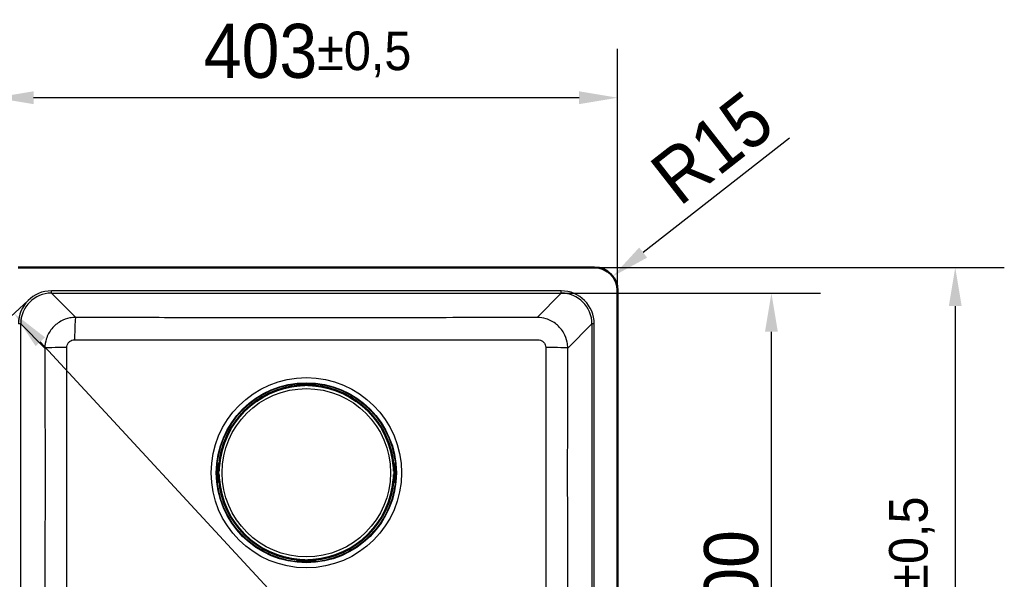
# Model space of a CAD drawing. Header units: millimetres. Extents: x 100 to 2000, y 93 to 2870.
# Tile 4 of 4: x 420 to 1057, y 1780 to 2142. Entities that reach past the tile are written whole.
import ezdxf

# ---------------------------------------------------------------- set-up
doc = ezdxf.new("R2010")
doc.units = ezdxf.units.MM
doc.header["$LTSCALE"] = 10
for name, color, linetype, lineweight in [('Dimensions(ISO)', 7, 'Continuous', 25), ('Visible Edges(ISO)', 7, 'Continuous', 50), ('Visible Tangent Edges(ISO)', 7, 'Continuous', 25)]:
    doc.layers.add(name, color=color, linetype=linetype, lineweight=lineweight)
doc.styles.add('Text_3.5mm', font='arial.ttf', dxfattribs={"width": 0.9})
doc.dimstyles.new('KS-STANDARD', dxfattribs={"dimscale": 10, "dimtxt": 3.5, "dimasz": 2.5, "dimexe": 3.175, "dimexo": 0, "dimgap": 0.8, "dimtad": 1, "dimdec": 1, "dimrnd": 1e-08, "dimtxsty": 'Text_3.5mm', "dimcen": 0.09, "dimdle": 10, "dimclrd": 7, "dimclre": 7, "dimclrt": 7, "dimadec": 0, "dimazin": 2, "dimtfac": 0.714286, "dimtdec": 4, "dimtmove": 0, "dimatfit": 3, "dimfxl": 0, "dimtolj": 1, "dimlwd": 25, "dimlwe": 25, "dimarcsym": 0})

# ---------------------------------------------------------------- blocks, each defined once
blk = doc.blocks.new('*D6')
at = {"layer": 'Defpoints', "color": 0, "linetype": 'Continuous'}
for p in [(791.65, 1981.61), (791.65, 1548.61), (1025.17, 1548.61)]:
    blk.add_point(p, dxfattribs=at)
at = {"layer": 'Dimensions(ISO)', "color": 7, "linetype": 'Continuous', "lineweight": 25}
for p, q in [((791.65, 1981.61), (1056.92, 1981.61)), ((1025.17, 1956.61), (1025.17, 1573.61)), ((791.65, 1548.61), (1056.92, 1548.61))]:
    blk.add_line(p, q, dxfattribs=at)
at = {"layer": 'Dimensions(ISO)', "color": 7, "linetype": 'Continuous'}
for points in [[(1021, 1956.61), (1029.33, 1956.61), (1025.17, 1981.61)], [(1021, 1573.61), (1029.33, 1573.61), (1025.17, 1548.61)]]:
    blk.add_solid(points, dxfattribs=at)
at = {"layer": 'Dimensions(ISO)', "color": 7, "linetype": 'Continuous', "lineweight": 25, "insert": (997.12, 1698.94), "char_height": 35, "attachment_point": 4, "rotation": 90, "style": 'Text_3.5mm'}
blk.add_mtext('\\A1;433{\\H25.000001;±0,5}', dxfattribs=at)
blk = doc.blocks.new('*D7')
at = {"layer": 'Defpoints', "color": 0, "linetype": 'Continuous'}
for p in [(403.65, 2091.53), (403.65, 1966.61), (806.65, 1966.61)]:
    blk.add_point(p, dxfattribs=at)
at = {"layer": 'Dimensions(ISO)', "color": 7, "linetype": 'Continuous', "lineweight": 25}
for p, q in [((403.65, 1966.61), (403.65, 2123.28)), ((806.65, 1966.61), (806.65, 2123.28)), ((781.65, 2091.53), (428.65, 2091.53))]:
    blk.add_line(p, q, dxfattribs=at)
at = {"layer": 'Dimensions(ISO)', "color": 7, "linetype": 'Continuous'}
for points in [[(428.65, 2095.69), (428.65, 2087.36), (403.65, 2091.53)], [(781.65, 2095.69), (781.65, 2087.36), (806.65, 2091.53)]]:
    blk.add_solid(points, dxfattribs=at)
at = {"layer": 'Dimensions(ISO)', "color": 7, "linetype": 'Continuous', "lineweight": 25, "insert": (538.78, 2119.57), "char_height": 35, "attachment_point": 4, "style": 'Text_3.5mm'}
blk.add_mtext('\\A1;403{\\H25.000001;±0,5}', dxfattribs=at)
blk = doc.blocks.new('*D8')
at = {"layer": 'Defpoints', "color": 0, "linetype": 'Continuous'}
for p in [(770.11, 1964.99), (906.17, 1964.99), (770.11, 1565.23)]:
    blk.add_point(p, dxfattribs=at)
at = {"layer": 'Dimensions(ISO)', "color": 7, "linetype": 'Continuous', "lineweight": 25}
for p, q in [((770.11, 1964.99), (937.92, 1964.99)), ((906.17, 1590.23), (906.17, 1939.99)), ((770.11, 1565.23), (937.92, 1565.23))]:
    blk.add_line(p, q, dxfattribs=at)
at = {"layer": 'Dimensions(ISO)', "color": 7, "linetype": 'Continuous'}
for points in [[(902, 1939.99), (910.33, 1939.99), (906.17, 1964.99)], [(902, 1590.23), (910.33, 1590.23), (906.17, 1565.23)]]:
    blk.add_solid(points, dxfattribs=at)
at = {"layer": 'Dimensions(ISO)', "color": 7, "linetype": 'Continuous', "lineweight": 25, "insert": (880.3, 1722.13), "char_height": 35, "attachment_point": 4, "rotation": 90, "style": 'Text_3.5mm'}
blk.add_mtext('\\A1;\\fArial Narrow|b0|i0;{\\H26.6000;~}\\fArial|b0|i0;400', dxfattribs=at)
blk = doc.blocks.new('*D10')
at = {"layer": 'Defpoints', "color": 0, "linetype": 'Continuous'}
for p in [(425.04, 1960.22), (416.01, 1951.89), (785.26, 1570)]:
    blk.add_point(p, dxfattribs=at)
at = {"layer": 'Dimensions(ISO)', "color": 7, "linetype": 'Continuous', "lineweight": 25}
for p, q in [((425.04, 1960.22), (392.69, 1930.35)), ((759.28, 1580.04), (432.97, 1933.52)), ((785.26, 1570), (752.91, 1540.13))]:
    blk.add_line(p, q, dxfattribs=at)
at = {"layer": 'Dimensions(ISO)', "color": 7, "linetype": 'Continuous'}
for points in [[(436.03, 1936.35), (429.91, 1930.69), (416.01, 1951.89)], [(762.34, 1582.86), (756.22, 1577.21), (776.24, 1561.67)]]:
    blk.add_solid(points, dxfattribs=at)
at = {"layer": 'Dimensions(ISO)', "color": 7, "linetype": 'Continuous', "lineweight": 25, "insert": (623.33, 1765.47), "char_height": 35, "attachment_point": 4, "rotation": 312.71074, "style": 'Text_3.5mm'}
blk.add_mtext('\\A1;\\fArial Narrow|b0|i0;{\\H26.6000;~}\\fArial|b0|i0;531', dxfattribs=at)
blk = doc.blocks.new('*D12')
at = {"layer": 'Defpoints', "color": 0, "linetype": 'Continuous'}
for p in [(803.47, 1975.85), (791.65, 1966.61)]:
    blk.add_point(p, dxfattribs=at)
at = {"layer": 'Dimensions(ISO)', "color": 7, "linetype": 'Continuous', "lineweight": 25}
blk.add_line((917.78, 2065.28), (823.16, 1991.26), dxfattribs=at)
at = {"layer": 'Dimensions(ISO)', "color": 7, "linetype": 'Continuous'}
blk.add_solid([(820.59, 1994.54), (825.73, 1987.98), (803.47, 1975.85)], dxfattribs=at)
at = {"layer": 'Dimensions(ISO)', "color": 7, "linetype": 'Continuous', "lineweight": 25, "insert": (836.07, 2034.2), "char_height": 35, "attachment_point": 4, "rotation": 38.03391, "style": 'Text_3.5mm'}
blk.add_mtext('\\A1;R15', dxfattribs=at)

msp = doc.modelspace()

# ---------------------------------------------------------------- linework, layer by layer
at = {"layer": 'Visible Edges(ISO)'}
for p, q in [((791.653, 1981.612), (418.653, 1981.612)), ((806.653, 1563.612), (806.653, 1966.612)), ((599.376, 1905.512), (599.376, 1905.564)), ((600.822, 1906.111), (609.484, 1906.111)), ((604.153, 1905.712), (604.153, 1905.832)), ((604.153, 1905.512), (604.153, 1905.712)), ((606.153, 1905.832), (606.153, 1905.712)), ((606.153, 1905.712), (606.153, 1905.512)), ((610.93, 1905.564), (610.93, 1905.512)), ((599.322, 1905.464), (599.322, 1905.365)), ((599.322, 1905.365), (599.322, 1905.037)), ((603.953, 1905.312), (599.576, 1905.312)), ((600.782, 1905.312), (600.782, 1905.17)), ((610.73, 1905.312), (606.353, 1905.312)), ((609.524, 1905.312), (609.524, 1905.17)), ((610.984, 1905.365), (610.984, 1905.464)), ((610.984, 1905.037), (610.984, 1905.365)), ((548.501, 1854.543), (548.401, 1854.543)), ((548.828, 1854.543), (548.501, 1854.543)), ((661.805, 1854.543), (661.478, 1854.543)), ((661.905, 1854.543), (661.805, 1854.543)), ((547.754, 1844.382), (547.754, 1853.043)), ((548.033, 1849.712), (548.154, 1849.712)), ((548.154, 1849.712), (548.353, 1849.712)), ((548.301, 1854.489), (548.353, 1854.489)), ((548.553, 1854.289), (548.553, 1849.912)), ((548.553, 1853.084), (548.695, 1853.084)), ((661.611, 1853.084), (661.753, 1853.084)), ((661.753, 1854.289), (661.753, 1849.912)), ((662.005, 1854.489), (661.953, 1854.489)), ((661.953, 1849.712), (662.153, 1849.712)), ((662.153, 1849.712), (662.273, 1849.712)), ((662.552, 1844.382), (662.552, 1853.043)), ((548.154, 1847.712), (548.033, 1847.712)), ((548.353, 1847.712), (548.154, 1847.712)), ((548.353, 1842.935), (548.301, 1842.935)), ((548.401, 1842.882), (548.501, 1842.882)), ((548.501, 1842.882), (548.828, 1842.882)), ((548.553, 1847.512), (548.553, 1843.135)), ((548.553, 1844.341), (548.695, 1844.341)), ((661.478, 1842.882), (661.805, 1842.882)), ((661.611, 1844.341), (661.753, 1844.341)), ((661.753, 1847.512), (661.753, 1843.135)), ((661.805, 1842.882), (661.905, 1842.882)), ((662.153, 1847.712), (661.953, 1847.712)), ((661.953, 1842.935), (662.005, 1842.935)), ((662.273, 1847.712), (662.153, 1847.712)), ((599.322, 1792.387), (599.322, 1792.06)), ((599.322, 1792.06), (599.322, 1791.961)), ((599.376, 1791.913), (599.376, 1791.86)), ((603.953, 1792.113), (599.576, 1792.113)), ((600.782, 1792.254), (600.782, 1792.113)), ((600.822, 1791.313), (609.484, 1791.313)), ((604.153, 1791.713), (604.153, 1791.913)), ((604.153, 1791.592), (604.153, 1791.713)), ((606.153, 1791.913), (606.153, 1791.713)), ((606.153, 1791.713), (606.153, 1791.592)), ((610.73, 1792.113), (606.353, 1792.113)), ((609.524, 1792.254), (609.524, 1792.113)), ((610.93, 1791.86), (610.93, 1791.913)), ((610.984, 1792.06), (610.984, 1792.387)), ((610.984, 1791.961), (610.984, 1792.06))]:
    msp.add_line(p, q, dxfattribs=at)
for centre, radius, start, end in [((791.653, 1966.612), 15, 0, 90), ((605.153, 1848.712), 56.626, 94.54627, 175.45373), ((599.576, 1905.512), 0.2, 180, 270), ((603.953, 1905.512), 0.2, 270, 0), ((606.353, 1905.512), 0.2, 180, 270), ((605.153, 1848.712), 56.626, 4.54627, 85.45373), ((610.73, 1905.512), 0.2, 270, 0), ((548.353, 1854.289), 0.2, 0, 90), ((548.353, 1849.912), 0.2, 270, 0), ((661.953, 1854.289), 0.2, 90, 180), ((661.953, 1849.912), 0.2, 180, 270), ((548.353, 1847.512), 0.2, 0, 90), ((548.353, 1843.135), 0.2, 270, 0), ((605.153, 1848.712), 56.626, 184.54627, 265.45373), ((605.153, 1848.712), 56.626, 274.54627, 355.45373), ((661.953, 1847.512), 0.2, 90, 180), ((661.953, 1843.135), 0.2, 180, 270), ((599.576, 1791.913), 0.2, 90, 180), ((603.953, 1791.913), 0.2, 0, 90), ((606.353, 1791.913), 0.2, 90, 180), ((610.73, 1791.913), 0.2, 0, 90)]:
    msp.add_arc(centre, radius, start, end, dxfattribs=at)
for centre, major_axis, ratio, start_param, end_param in [((599.922, 1905.365), (-0.6, 0), 0.9986295, 5.7595865, 6.2831853), ((599.576, 1905.564), (-0.2, 0), 0.9986295, 5.7595865, 6.2831853), ((610.73, 1905.564), (0.173, 0.1), 0.9993145, 5.7595865, 6.2831853), ((610.384, 1905.365), (0.6, 0), 0.9986295, 0, 0.5235988), ((548.501, 1853.943), (0, 0.6), 0.9986295, 0, 0.5235988), ((661.805, 1853.943), (0, 0.6), 0.9986295, 5.7595865, 6.2831853), ((548.301, 1854.289), (-0.1, 0.173), 0.9993145, 5.7595865, 6.2831853), ((662.005, 1854.289), (0, 0.2), 0.9986295, 5.7595865, 6.2831853), ((548.301, 1843.135), (0, -0.2), 0.9986295, 5.7595865, 6.2831853), ((548.501, 1843.482), (0, -0.6), 0.9986295, 5.7595865, 6.2831853), ((661.805, 1843.482), (0, -0.6), 0.9986295, 0, 0.5235988), ((662.005, 1843.135), (0.1, -0.173), 0.9993145, 5.7595865, 6.2831853), ((599.922, 1792.06), (-0.6, 0), 0.9986295, 0, 0.5235988), ((599.576, 1791.86), (-0.173, -0.1), 0.9993145, 5.7595865, 6.2831853), ((610.384, 1792.06), (0.6, 0), 0.9986295, 5.7595865, 6.2831853), ((610.73, 1791.86), (0.2, 0), 0.9986295, 5.7595865, 6.2831853)]:
    msp.add_ellipse(centre, major_axis=major_axis, ratio=ratio, start_param=start_param, end_param=end_param, dxfattribs=at)
for points, knots in [([(599.322, 1905.464), (599.322, 1905.529), (599.333, 1905.596), (599.375, 1905.718), (599.406, 1905.776), (599.482, 1905.878), (599.53, 1905.923), (599.605, 1905.976), (599.631, 1905.991), (599.678, 1906.015), (599.701, 1906.025), (599.756, 1906.046), (599.788, 1906.054), (599.841, 1906.066), (599.864, 1906.07), (599.936, 1906.081), (599.986, 1906.085), (600.103, 1906.094), (600.17, 1906.098), (600.341, 1906.105), (600.454, 1906.108), (600.652, 1906.111), (600.738, 1906.111), (600.822, 1906.111)], [0, 0, 0, 0, 0.0196573, 0.0196573, 0.03895142, 0.03895142, 0.05823465, 0.05823465, 0.06738272, 0.06738272, 0.07529659, 0.07529659, 0.08790625, 0.08790625, 0.09967294, 0.09967294, 0.12689063, 0.12689063, 0.15433077, 0.15433077, 0.19062796, 0.19062796, 0.21603617, 0.21603617, 0.21603617, 0.21603617]), ([(609.484, 1906.111), (609.588, 1906.111), (609.693, 1906.11), (609.889, 1906.107), (609.983, 1906.104), (610.151, 1906.097), (610.227, 1906.093), (610.329, 1906.084), (610.363, 1906.081), (610.422, 1906.073), (610.447, 1906.069), (610.495, 1906.06), (610.516, 1906.055), (610.574, 1906.038), (610.614, 1906.023), (610.686, 1905.986), (610.718, 1905.966), (610.787, 1905.912), (610.824, 1905.876), (610.893, 1905.788), (610.925, 1905.732), (610.968, 1905.613), (610.981, 1905.549), (610.984, 1905.478), (610.984, 1905.471), (610.984, 1905.464)], [0, 0, 0, 0, 0.03125424, 0.03125424, 0.06205631, 0.06205631, 0.09385377, 0.09385377, 0.11215263, 0.11215263, 0.12586969, 0.12586969, 0.1351267, 0.1351267, 0.14902565, 0.14902565, 0.16060251, 0.16060251, 0.17588251, 0.17588251, 0.19469409, 0.19469409, 0.2139782, 0.2139782, 0.21605307, 0.21605307, 0.21605307, 0.21605307]), ([(600.665, 1905.16), (600.706, 1905.163), (600.747, 1905.167), (600.825, 1905.174), (600.862, 1905.178), (600.928, 1905.186), (600.956, 1905.189), (601, 1905.196), (601.017, 1905.199), (601.028, 1905.201), (601.03, 1905.202), (601.031, 1905.202), (601.031, 1905.202), (601.031, 1905.202)], [0, 0, 0, 0, 0.012563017, 0.012563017, 0.025126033, 0.025126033, 0.037514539, 0.037514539, 0.049084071, 0.049084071, 0.052984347, 0.052984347, 0.053534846, 0.053534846, 0.053534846, 0.053534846]), ([(609.275, 1905.202), (609.275, 1905.202), (609.276, 1905.201), (609.282, 1905.2), (609.289, 1905.199), (609.312, 1905.195), (609.331, 1905.192), (609.379, 1905.185), (609.41, 1905.182), (609.478, 1905.175), (609.517, 1905.171), (609.585, 1905.165), (609.613, 1905.162), (609.641, 1905.16)], [0.019765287, 0.019765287, 0.019765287, 0.019765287, 0.022905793, 0.022905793, 0.029801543, 0.029801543, 0.040160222, 0.040160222, 0.052161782, 0.052161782, 0.064649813, 0.064649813, 0.073300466, 0.073300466, 0.073300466, 0.073300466]), ([(547.754, 1853.043), (547.754, 1853.147), (547.755, 1853.253), (547.759, 1853.449), (547.761, 1853.542), (547.768, 1853.71), (547.773, 1853.786), (547.781, 1853.888), (547.784, 1853.923), (547.792, 1853.982), (547.796, 1854.007), (547.806, 1854.054), (547.811, 1854.076), (547.828, 1854.133), (547.843, 1854.174), (547.879, 1854.245), (547.9, 1854.277), (547.953, 1854.346), (547.989, 1854.383), (548.078, 1854.452), (548.133, 1854.484), (548.252, 1854.528), (548.317, 1854.54), (548.387, 1854.543), (548.394, 1854.543), (548.401, 1854.543)], [0, 0, 0, 0, 0.03125424, 0.03125424, 0.06205631, 0.06205631, 0.09385377, 0.09385377, 0.11215263, 0.11215263, 0.12586969, 0.12586969, 0.1351267, 0.1351267, 0.14902565, 0.14902565, 0.16060251, 0.16060251, 0.17588251, 0.17588251, 0.19469409, 0.19469409, 0.2139782, 0.2139782, 0.21605307, 0.21605307, 0.21605307, 0.21605307]), ([(661.905, 1854.543), (661.97, 1854.543), (662.036, 1854.532), (662.159, 1854.491), (662.217, 1854.46), (662.319, 1854.383), (662.364, 1854.336), (662.417, 1854.26), (662.432, 1854.235), (662.456, 1854.187), (662.466, 1854.165), (662.487, 1854.109), (662.495, 1854.077), (662.507, 1854.024), (662.511, 1854.002), (662.522, 1853.929), (662.526, 1853.879), (662.535, 1853.763), (662.538, 1853.696), (662.545, 1853.524), (662.548, 1853.412), (662.551, 1853.213), (662.552, 1853.128), (662.552, 1853.043)], [0, 0, 0, 0, 0.0196573, 0.0196573, 0.03895142, 0.03895142, 0.05823465, 0.05823465, 0.06738272, 0.06738272, 0.07529659, 0.07529659, 0.08790625, 0.08790625, 0.09967294, 0.09967294, 0.12689063, 0.12689063, 0.15433077, 0.15433077, 0.19062796, 0.19062796, 0.21603617, 0.21603617, 0.21603617, 0.21603617]), ([(548.664, 1852.835), (548.664, 1852.835), (548.664, 1852.836), (548.665, 1852.841), (548.667, 1852.848), (548.671, 1852.872), (548.674, 1852.89), (548.68, 1852.938), (548.683, 1852.969), (548.691, 1853.038), (548.695, 1853.076), (548.701, 1853.144), (548.703, 1853.172), (548.705, 1853.201)], [0.019765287, 0.019765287, 0.019765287, 0.019765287, 0.022905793, 0.022905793, 0.029801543, 0.029801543, 0.040160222, 0.040160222, 0.052161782, 0.052161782, 0.064649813, 0.064649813, 0.073300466, 0.073300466, 0.073300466, 0.073300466]), ([(661.601, 1853.201), (661.604, 1853.159), (661.608, 1853.118), (661.615, 1853.04), (661.619, 1853.003), (661.626, 1852.938), (661.63, 1852.909), (661.636, 1852.865), (661.639, 1852.849), (661.642, 1852.837), (661.642, 1852.835), (661.643, 1852.835), (661.643, 1852.835), (661.643, 1852.835)], [0, 0, 0, 0, 0.012563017, 0.012563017, 0.025126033, 0.025126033, 0.037514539, 0.037514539, 0.049084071, 0.049084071, 0.052984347, 0.052984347, 0.053534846, 0.053534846, 0.053534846, 0.053534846]), ([(548.401, 1842.882), (548.336, 1842.882), (548.27, 1842.893), (548.147, 1842.934), (548.089, 1842.965), (547.987, 1843.042), (547.942, 1843.089), (547.889, 1843.164), (547.874, 1843.19), (547.85, 1843.238), (547.84, 1843.26), (547.82, 1843.316), (547.811, 1843.348), (547.799, 1843.401), (547.795, 1843.423), (547.785, 1843.496), (547.78, 1843.545), (547.771, 1843.662), (547.768, 1843.729), (547.761, 1843.901), (547.758, 1844.013), (547.755, 1844.212), (547.754, 1844.297), (547.754, 1844.382)], [0, 0, 0, 0, 0.0196573, 0.0196573, 0.03895142, 0.03895142, 0.05823465, 0.05823465, 0.06738272, 0.06738272, 0.07529659, 0.07529659, 0.08790625, 0.08790625, 0.09967294, 0.09967294, 0.12689063, 0.12689063, 0.15433077, 0.15433077, 0.19062796, 0.19062796, 0.21603617, 0.21603617, 0.21603617, 0.21603617]), ([(548.705, 1844.224), (548.702, 1844.265), (548.698, 1844.306), (548.691, 1844.385), (548.687, 1844.422), (548.68, 1844.487), (548.676, 1844.516), (548.67, 1844.56), (548.667, 1844.576), (548.664, 1844.588), (548.664, 1844.589), (548.664, 1844.59), (548.664, 1844.59), (548.664, 1844.59)], [0, 0, 0, 0, 0.012563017, 0.012563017, 0.025126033, 0.025126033, 0.037514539, 0.037514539, 0.049084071, 0.049084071, 0.052984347, 0.052984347, 0.053534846, 0.053534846, 0.053534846, 0.053534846]), ([(661.643, 1844.59), (661.643, 1844.59), (661.642, 1844.589), (661.641, 1844.583), (661.639, 1844.576), (661.635, 1844.553), (661.633, 1844.534), (661.626, 1844.486), (661.623, 1844.456), (661.615, 1844.387), (661.612, 1844.348), (661.605, 1844.281), (661.603, 1844.252), (661.601, 1844.224)], [0.019765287, 0.019765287, 0.019765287, 0.019765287, 0.022905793, 0.022905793, 0.029801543, 0.029801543, 0.040160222, 0.040160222, 0.052161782, 0.052161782, 0.064649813, 0.064649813, 0.073300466, 0.073300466, 0.073300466, 0.073300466]), ([(662.552, 1844.382), (662.552, 1844.277), (662.551, 1844.172), (662.547, 1843.976), (662.545, 1843.883), (662.538, 1843.715), (662.533, 1843.639), (662.525, 1843.536), (662.522, 1843.502), (662.514, 1843.443), (662.51, 1843.418), (662.5, 1843.37), (662.495, 1843.349), (662.478, 1843.291), (662.463, 1843.251), (662.427, 1843.18), (662.407, 1843.148), (662.353, 1843.078), (662.317, 1843.042), (662.228, 1842.972), (662.173, 1842.941), (662.054, 1842.897), (661.99, 1842.884), (661.919, 1842.882), (661.912, 1842.882), (661.905, 1842.882)], [0, 0, 0, 0, 0.03125424, 0.03125424, 0.06205631, 0.06205631, 0.09385377, 0.09385377, 0.11215263, 0.11215263, 0.12586969, 0.12586969, 0.1351267, 0.1351267, 0.14902565, 0.14902565, 0.16060251, 0.16060251, 0.17588251, 0.17588251, 0.19469409, 0.19469409, 0.2139782, 0.2139782, 0.21605307, 0.21605307, 0.21605307, 0.21605307]), ([(600.822, 1791.313), (600.718, 1791.313), (600.613, 1791.314), (600.417, 1791.318), (600.324, 1791.321), (600.155, 1791.328), (600.08, 1791.332), (599.977, 1791.34), (599.943, 1791.344), (599.884, 1791.351), (599.859, 1791.355), (599.811, 1791.365), (599.79, 1791.37), (599.732, 1791.387), (599.692, 1791.402), (599.621, 1791.439), (599.588, 1791.459), (599.519, 1791.512), (599.483, 1791.548), (599.413, 1791.637), (599.382, 1791.693), (599.338, 1791.811), (599.325, 1791.876), (599.323, 1791.947), (599.322, 1791.954), (599.322, 1791.961)], [0, 0, 0, 0, 0.03125424, 0.03125424, 0.06205631, 0.06205631, 0.09385377, 0.09385377, 0.11215263, 0.11215263, 0.12586969, 0.12586969, 0.1351267, 0.1351267, 0.14902565, 0.14902565, 0.16060251, 0.16060251, 0.17588251, 0.17588251, 0.19469409, 0.19469409, 0.2139782, 0.2139782, 0.21605307, 0.21605307, 0.21605307, 0.21605307]), ([(601.031, 1792.223), (601.031, 1792.223), (601.03, 1792.223), (601.024, 1792.224), (601.017, 1792.226), (600.994, 1792.23), (600.975, 1792.233), (600.927, 1792.239), (600.897, 1792.243), (600.828, 1792.25), (600.789, 1792.254), (600.721, 1792.26), (600.693, 1792.262), (600.665, 1792.265)], [0.019765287, 0.019765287, 0.019765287, 0.019765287, 0.022905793, 0.022905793, 0.029801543, 0.029801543, 0.040160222, 0.040160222, 0.052161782, 0.052161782, 0.064649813, 0.064649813, 0.073300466, 0.073300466, 0.073300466, 0.073300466]), ([(609.641, 1792.265), (609.6, 1792.261), (609.559, 1792.258), (609.481, 1792.25), (609.444, 1792.246), (609.378, 1792.239), (609.35, 1792.235), (609.306, 1792.229), (609.289, 1792.226), (609.278, 1792.224), (609.276, 1792.223), (609.275, 1792.223), (609.275, 1792.223), (609.275, 1792.223)], [0, 0, 0, 0, 0.012563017, 0.012563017, 0.025126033, 0.025126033, 0.037514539, 0.037514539, 0.049084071, 0.049084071, 0.052984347, 0.052984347, 0.053534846, 0.053534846, 0.053534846, 0.053534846]), ([(610.984, 1791.961), (610.984, 1791.895), (610.973, 1791.829), (610.931, 1791.707), (610.901, 1791.648), (610.824, 1791.547), (610.777, 1791.501), (610.701, 1791.448), (610.675, 1791.433), (610.628, 1791.409), (610.605, 1791.399), (610.55, 1791.379), (610.518, 1791.37), (610.465, 1791.358), (610.442, 1791.355), (610.37, 1791.344), (610.32, 1791.339), (610.203, 1791.331), (610.136, 1791.327), (609.965, 1791.32), (609.852, 1791.317), (609.654, 1791.314), (609.568, 1791.313), (609.484, 1791.313)], [0, 0, 0, 0, 0.0196573, 0.0196573, 0.03895142, 0.03895142, 0.05823465, 0.05823465, 0.06738272, 0.06738272, 0.07529659, 0.07529659, 0.08790625, 0.08790625, 0.09967294, 0.09967294, 0.12689063, 0.12689063, 0.15433077, 0.15433077, 0.19062796, 0.19062796, 0.21603617, 0.21603617, 0.21603617, 0.21603617])]:
    msp.add_open_spline(points, degree=3, knots=knots, dxfattribs=at)
at = {"layer": 'Visible Tangent Edges(ISO)'}
for p, q in [((440.197, 1964.993), (440.197, 1966.487)), ((770.109, 1966.487), (440.197, 1966.487)), ((455.854, 1949.335), (440.197, 1964.993)), ((440.197, 1964.993), (770.109, 1964.993)), ((770.109, 1964.993), (754.452, 1949.335)), ((770.109, 1964.993), (770.109, 1966.487)), ((420.273, 1945.069), (418.779, 1945.069)), ((420.273, 1945.069), (435.921, 1929.421)), ((420.273, 1585.156), (420.273, 1945.069)), ((774.385, 1929.421), (790.033, 1945.069)), ((791.528, 1945.069), (790.033, 1945.069)), ((790.033, 1945.069), (790.033, 1585.156)), ((791.528, 1585.156), (791.528, 1945.069)), ((599.403, 1905.612), (599.403, 1905.664)), ((599.922, 1905.911), (599.922, 1906.063)), ((599.922, 1905.701), (599.922, 1905.911)), ((603.953, 1905.911), (599.922, 1905.911)), ((599.922, 1905.701), (603.953, 1905.701)), ((600.822, 1906.111), (600.822, 1906.11)), ((600.822, 1906.11), (609.484, 1906.11)), ((603.953, 1906.032), (603.953, 1905.911)), ((603.953, 1905.701), (603.953, 1905.911)), ((603.953, 1905.701), (603.953, 1905.502)), ((606.353, 1905.911), (606.353, 1906.032)), ((606.353, 1905.911), (606.353, 1905.701)), ((610.384, 1905.911), (606.353, 1905.911)), ((606.353, 1905.502), (606.353, 1905.701)), ((606.353, 1905.701), (610.384, 1905.701)), ((609.484, 1906.111), (609.484, 1906.11)), ((610.384, 1906.063), (610.384, 1905.911)), ((610.384, 1905.701), (610.384, 1905.911)), ((610.903, 1905.664), (610.903, 1905.612)), ((599.576, 1905.502), (599.576, 1905.312)), ((603.953, 1905.502), (599.576, 1905.502)), ((600.382, 1905.312), (600.382, 1905.137)), ((600.665, 1905.16), (600.665, 1905.16)), ((603.953, 1905.312), (603.953, 1905.502)), ((606.353, 1905.502), (606.353, 1905.312)), ((610.73, 1905.502), (606.353, 1905.502)), ((609.641, 1905.16), (609.641, 1905.16)), ((609.924, 1905.312), (609.924, 1905.137)), ((610.73, 1905.312), (610.73, 1905.502)), ((547.754, 1853.043), (547.755, 1853.043)), ((547.755, 1844.382), (547.755, 1853.043)), ((547.802, 1853.943), (547.954, 1853.943)), ((547.954, 1849.912), (547.834, 1849.912)), ((548.164, 1853.943), (547.954, 1853.943)), ((547.954, 1853.943), (547.954, 1849.912)), ((547.954, 1849.912), (548.164, 1849.912)), ((548.164, 1849.912), (548.164, 1853.943)), ((548.364, 1849.912), (548.164, 1849.912)), ((548.201, 1854.463), (548.253, 1854.463)), ((548.553, 1854.289), (548.364, 1854.289)), ((548.364, 1854.289), (548.364, 1849.912)), ((548.364, 1849.912), (548.553, 1849.912)), ((548.553, 1853.484), (548.729, 1853.484)), ((548.705, 1853.201), (548.705, 1853.201)), ((661.578, 1853.484), (661.753, 1853.484)), ((661.601, 1853.201), (661.601, 1853.201)), ((661.942, 1854.289), (661.753, 1854.289)), ((661.753, 1849.912), (661.942, 1849.912)), ((661.942, 1849.912), (661.942, 1854.289)), ((662.142, 1849.912), (661.942, 1849.912)), ((662.053, 1854.463), (662.105, 1854.463)), ((662.352, 1853.943), (662.142, 1853.943)), ((662.142, 1853.943), (662.142, 1849.912)), ((662.142, 1849.912), (662.352, 1849.912)), ((662.352, 1849.912), (662.352, 1853.943)), ((662.352, 1853.943), (662.504, 1853.943)), ((662.473, 1849.912), (662.352, 1849.912)), ((662.551, 1853.043), (662.551, 1844.382)), ((662.551, 1853.043), (662.552, 1853.043)), ((547.754, 1844.382), (547.755, 1844.382)), ((547.954, 1843.482), (547.802, 1843.482)), ((547.834, 1847.512), (547.954, 1847.512)), ((548.164, 1847.512), (547.954, 1847.512)), ((547.954, 1847.512), (547.954, 1843.482)), ((548.164, 1843.482), (547.954, 1843.482)), ((548.164, 1847.512), (548.364, 1847.512)), ((548.164, 1843.482), (548.164, 1847.512)), ((548.253, 1842.962), (548.201, 1842.962)), ((548.553, 1847.512), (548.364, 1847.512)), ((548.364, 1847.512), (548.364, 1843.135)), ((548.364, 1843.135), (548.553, 1843.135)), ((548.553, 1843.941), (548.729, 1843.941)), ((548.705, 1844.224), (548.705, 1844.224)), ((661.578, 1843.941), (661.753, 1843.941)), ((661.601, 1844.224), (661.601, 1844.224)), ((661.942, 1847.512), (661.753, 1847.512)), ((661.753, 1843.135), (661.942, 1843.135)), ((661.942, 1847.512), (662.142, 1847.512)), ((661.942, 1843.135), (661.942, 1847.512)), ((662.105, 1842.962), (662.053, 1842.962)), ((662.352, 1847.512), (662.142, 1847.512)), ((662.142, 1847.512), (662.142, 1843.482)), ((662.352, 1843.482), (662.142, 1843.482)), ((662.352, 1843.482), (662.352, 1847.512)), ((662.352, 1847.512), (662.473, 1847.512)), ((662.504, 1843.482), (662.352, 1843.482)), ((662.551, 1844.382), (662.552, 1844.382)), ((599.403, 1791.76), (599.403, 1791.813)), ((599.576, 1792.113), (599.576, 1791.923)), ((599.576, 1791.923), (603.953, 1791.923)), ((599.922, 1791.513), (599.922, 1791.723)), ((603.953, 1791.723), (599.922, 1791.723)), ((599.922, 1791.513), (603.953, 1791.513)), ((599.922, 1791.361), (599.922, 1791.513)), ((600.382, 1792.288), (600.382, 1792.113)), ((600.665, 1792.265), (600.665, 1792.265)), ((609.484, 1791.314), (600.822, 1791.314)), ((600.822, 1791.314), (600.822, 1791.313)), ((603.953, 1791.923), (603.953, 1792.113)), ((603.953, 1791.923), (603.953, 1791.723)), ((603.953, 1791.513), (603.953, 1791.723)), ((603.953, 1791.513), (603.953, 1791.393)), ((606.353, 1792.113), (606.353, 1791.923)), ((606.353, 1791.723), (606.353, 1791.923)), ((606.353, 1791.923), (610.73, 1791.923)), ((606.353, 1791.723), (606.353, 1791.513)), ((610.384, 1791.723), (606.353, 1791.723)), ((606.353, 1791.393), (606.353, 1791.513)), ((606.353, 1791.513), (610.384, 1791.513)), ((609.484, 1791.314), (609.484, 1791.313)), ((609.641, 1792.265), (609.641, 1792.265)), ((609.924, 1792.288), (609.924, 1792.113)), ((610.384, 1791.513), (610.384, 1791.723)), ((610.384, 1791.513), (610.384, 1791.361)), ((610.73, 1791.923), (610.73, 1792.113)), ((610.903, 1791.813), (610.903, 1791.76))]:
    msp.add_line(p, q, dxfattribs=at)
for radius in [61.592, 58.284, 58.137, 57.911, 56.606, 54.484]:
    msp.add_circle((605.153, 1848.712), radius, dxfattribs=at)
for start, end in [(94.54627, 175.45373), (4.54627, 85.45373), (184.54627, 265.45373), (274.54627, 355.45373)]:
    msp.add_arc((605.153, 1848.712), 56.626, start, end, dxfattribs=at)
for centre, major_axis, ratio, start_param, end_param in [((440.361, 1944.905), (-15.319, 15.319), 0.9924325, 5.5015852, 7.0647854), ((440.361, 1944.905), (-14.266, 14.266), 0.9913115, 5.5015852, 7.0647854), ((769.945, 1944.905), (15.319, 15.319), 0.9924325, 5.5015852, 7.0647854), ((769.945, 1944.905), (14.266, 14.266), 0.9913115, 5.5015852, 7.0647854), ((455.854, 1934.392), (0.06, 15), 0.045511, 0.0873572, 1.5449248), ((450.864, 1929.421), (-15, -0.032), 0.0243834, 4.7587281, 6.1958928), ((759.442, 1929.421), (15, -0.032), 0.0243834, 0.0872925, 1.5244572), ((599.922, 1905.464), (-0.6, 0), 0.9986295, 4.712389, 6.2831853), ((599.576, 1905.512), (-0.2, 0), 0.9986295, 5.7595865, 6.2831853), ((599.922, 1905.312), (-0.6, 0), 0.9986295, 4.712389, 5.7595865), ((599.576, 1905.512), (-0.173, 0.1), 0.0453243, 0.0261979, 1.5969942), ((599.922, 1905.302), (0.4, 0), 0.9986295, 1.5707963, 2.6179939), ((600.822, 1906.063), (-0.9, 0), 0.052336, 4.712389, 6.2831853), ((605.153, 1906.032), (1.2, 0), 0.052336, 0, 3.1415927), ((603.953, 1905.832), (0.2, 0), 0.9986295, 0, 1.5707963), ((603.953, 1905.712), (0.2, 0), 0.9986295, 0, 1.5707963), ((603.953, 1905.712), (0.2, 0), 0.052336, 4.712389, 6.2831853), ((605.153, 1905.832), (-1, 0), 0.052336, 3.1415927, 6.2831853), ((605.153, 1905.632), (1, 0), 0.052336, 0, 3.1415927), ((606.353, 1905.832), (-0.2, 0), 0.9986295, 4.712389, 6.2831853), ((606.353, 1905.712), (-0.2, 0), 0.9986295, 4.712389, 6.2831853), ((606.353, 1905.712), (-0.2, 0), 0.052336, 0, 1.5707963), ((609.484, 1906.063), (0.9, 0), 0.052336, 0, 1.5707963), ((610.384, 1905.464), (0.6, 0), 0.9986295, 0, 1.5707963), ((610.384, 1905.312), (-0.6, 0), 0.9986295, 3.6651914, 4.712389), ((610.384, 1905.302), (0.4, 0), 0.9986295, 0.5235988, 1.5707963), ((610.73, 1905.512), (0.173, 0.1), 0.0453243, 4.6861911, 6.2569874), ((610.73, 1905.512), (0.173, 0.1), 0.9993145, 5.7595865, 6.2831853), ((601.056, 1905.116), (0.012, 0.0993), 0.9645145, 0.1995413, 0.7680405), ((603.953, 1905.512), (0.2, 0), 0.052336, 4.712389, 6.2831853), ((606.353, 1905.512), (-0.2, 0), 0.052336, 0, 1.5707963), ((609.25, 1905.116), (-0.012, 0.0993), 0.9645145, 5.5149018, 6.083644), ((548.401, 1853.943), (0, 0.6), 0.9986295, 0, 1.5707963), ((661.905, 1853.943), (0, 0.6), 0.9986295, 4.712389, 6.2831853), ((547.802, 1853.043), (0, 0.9), 0.052336, 0, 1.5707963), ((547.834, 1848.712), (0, 1.2), 0.052336, 0, 3.1415927), ((548.033, 1849.912), (0, -0.2), 0.9986295, 4.712389, 6.2831853), ((548.553, 1853.943), (0, -0.6), 0.9986295, 3.6651914, 4.712389), ((548.154, 1849.912), (0, -0.2), 0.9986295, 4.712389, 6.2831853), ((548.033, 1848.712), (0, -1), 0.052336, 3.1415927, 6.2831853), ((548.154, 1849.912), (0, -0.2), 0.052336, 0, 1.5707963), ((548.564, 1853.943), (0, 0.4), 0.9986295, 0.5235988, 1.5707963), ((548.233, 1848.712), (0, 1), 0.052336, 0, 3.1415927), ((548.353, 1854.289), (-0.1, 0.173), 0.9993145, 5.7595865, 6.2831853), ((548.353, 1854.289), (-0.1, 0.173), 0.0453243, 4.6861911, 6.2569874), ((548.353, 1849.912), (0, -0.2), 0.052336, 0, 1.5707963), ((548.749, 1852.81), (-0.0993, -0.012), 0.9645145, 5.5149018, 6.083644), ((661.557, 1852.81), (0.0993, -0.012), 0.9645145, 0.1995413, 0.7680405), ((661.953, 1854.289), (0.1, 0.173), 0.0453243, 0.0261979, 1.5969942), ((661.743, 1853.943), (0, -0.4), 0.9986295, 1.5707963, 2.6179939), ((661.953, 1849.912), (0, -0.2), 0.052336, 4.712389, 6.2831853), ((661.953, 1854.289), (0, 0.2), 0.9986295, 5.7595865, 6.2831853), ((661.753, 1853.943), (0, 0.6), 0.9986295, 4.712389, 5.7595865), ((662.073, 1848.712), (0, -1), 0.052336, 0, 3.1415927), ((662.153, 1849.912), (0, -0.2), 0.052336, 4.712389, 6.2831853), ((662.153, 1849.912), (0, -0.2), 0.9986295, 0, 1.5707963), ((662.273, 1849.912), (0, -0.2), 0.9986295, 0, 1.5707963), ((662.273, 1848.712), (0, 1), 0.052336, 3.1415927, 6.2831853), ((662.473, 1848.712), (0, -1.2), 0.052336, 0, 3.1415927), ((662.504, 1853.043), (0, 0.9), 0.052336, 4.712389, 6.2831853), ((547.802, 1844.382), (0, -0.9), 0.052336, 4.712389, 6.2831853), ((548.401, 1843.482), (0, -0.6), 0.9986295, 4.712389, 6.2831853), ((548.033, 1847.512), (0, 0.2), 0.9986295, 0, 1.5707963), ((548.154, 1847.512), (0, 0.2), 0.9986295, 0, 1.5707963), ((548.553, 1843.482), (0, -0.6), 0.9986295, 4.712389, 5.7595865), ((548.154, 1847.512), (0, 0.2), 0.052336, 4.712389, 6.2831853), ((548.564, 1843.482), (0, 0.4), 0.9986295, 1.5707963, 2.6179939), ((548.353, 1843.135), (-0.1, -0.173), 0.0453243, 0.0261979, 1.5969942), ((548.353, 1843.135), (0, -0.2), 0.9986295, 5.7595865, 6.2831853), ((548.353, 1847.512), (0, 0.2), 0.052336, 4.712389, 6.2831853), ((548.749, 1844.615), (-0.0993, 0.012), 0.9645145, 0.1995413, 0.7680405), ((661.557, 1844.615), (0.0993, 0.012), 0.9645145, 5.5149018, 6.083644), ((661.905, 1843.482), (0, -0.6), 0.9986295, 0, 1.5707963), ((661.953, 1847.512), (0, 0.2), 0.052336, 0, 1.5707963), ((661.743, 1843.482), (0, -0.4), 0.9986295, 0.5235988, 1.5707963), ((661.953, 1843.135), (0.1, -0.173), 0.0453243, 4.6861911, 6.2569874), ((661.953, 1843.135), (0.1, -0.173), 0.9993145, 5.7595865, 6.2831853), ((661.753, 1843.482), (0, 0.6), 0.9986295, 3.6651914, 4.712389), ((662.153, 1847.512), (0, 0.2), 0.052336, 0, 1.5707963), ((662.153, 1847.512), (0, 0.2), 0.9986295, 4.712389, 6.2831853), ((662.273, 1847.512), (0, 0.2), 0.9986295, 4.712389, 6.2831853), ((662.504, 1844.382), (0, -0.9), 0.052336, 0, 1.5707963), ((599.922, 1791.961), (-0.6, 0), 0.9986295, 0, 1.5707963), ((599.576, 1791.913), (-0.173, -0.1), 0.9993145, 5.7595865, 6.2831853), ((599.576, 1791.913), (-0.173, -0.1), 0.0453243, 4.6861911, 6.2569874), ((599.922, 1792.112), (0.6, 0), 0.9986295, 3.6651914, 4.712389), ((599.922, 1792.123), (-0.4, 0), 0.9986295, 0.5235988, 1.5707963), ((600.822, 1791.361), (-0.9, 0), 0.052336, 0, 1.5707963), ((601.056, 1792.309), (0.012, -0.0993), 0.9645145, 5.5149018, 6.083644), ((603.953, 1791.913), (0.2, 0), 0.052336, 0, 1.5707963), ((603.953, 1791.713), (0.2, 0), 0.052336, 0, 1.5707963), ((603.953, 1791.713), (0.2, 0), 0.9986295, 4.712389, 6.2831853), ((603.953, 1791.592), (0.2, 0), 0.9986295, 4.712389, 6.2831853), ((605.153, 1791.393), (-1.2, 0), 0.052336, 0, 3.1415927), ((605.153, 1791.792), (-1, 0), 0.052336, 0, 3.1415927), ((605.153, 1791.592), (1, 0), 0.052336, 3.1415927, 6.2831853), ((606.353, 1791.913), (-0.2, 0), 0.052336, 4.712389, 6.2831853), ((606.353, 1791.713), (-0.2, 0), 0.052336, 4.712389, 6.2831853), ((606.353, 1791.713), (-0.2, 0), 0.9986295, 0, 1.5707963), ((606.353, 1791.592), (-0.2, 0), 0.9986295, 0, 1.5707963), ((609.25, 1792.309), (-0.012, -0.0993), 0.9645145, 0.1995413, 0.7680405), ((609.484, 1791.361), (0.9, 0), 0.052336, 4.712389, 6.2831853), ((610.384, 1791.961), (0.6, 0), 0.9986295, 4.712389, 6.2831853), ((610.384, 1792.123), (-0.4, 0), 0.9986295, 1.5707963, 2.6179939), ((610.384, 1792.112), (0.6, 0), 0.9986295, 4.712389, 5.7595865), ((610.73, 1791.913), (0.173, -0.1), 0.0453243, 0.0261979, 1.5969942), ((610.73, 1791.913), (0.2, 0), 0.9986295, 5.7595865, 6.2831853)]:
    msp.add_ellipse(centre, major_axis=major_axis, ratio=ratio, start_param=start_param, end_param=end_param, dxfattribs=at)
for points, knots in [([(455.854, 1949.335), (454.557, 1949.329), (453.259, 1949.197), (449.944, 1948.527), (447.964, 1947.792), (443.957, 1945.541), (442.002, 1943.897), (438.807, 1939.974), (437.581, 1937.688), (436.236, 1933.37), (435.931, 1931.393), (435.921, 1929.421)], [0, 0, 0, 0, 0.09817826, 0.09817826, 0.25526348, 0.25526348, 0.44351786, 0.44351786, 0.63468824, 0.63468824, 0.78376642, 0.78376642, 0.78376642, 0.78376642]), ([(754.452, 1949.335), (732.063, 1949.246), (709.671, 1949.161), (674.29, 1949.048), (661.305, 1949.012), (633.932, 1948.955), (619.543, 1948.937), (581.362, 1948.937), (557.574, 1948.986), (515.573, 1949.11), (497.353, 1949.175), (471.375, 1949.274), (463.614, 1949.304), (455.854, 1949.335)], [-29.8763898, -29.8763898, -29.8763898, -29.8763898, -23.1524591, -23.1524591, -19.2551177, -19.2551177, -14.9381949, -14.9381949, -7.8008992, -7.8008992, -2.3305319, -2.3305319, 0, 0, 0, 0]), ([(774.385, 1929.421), (774.379, 1930.71), (774.247, 1932.001), (773.581, 1935.299), (772.853, 1937.269), (770.624, 1941.252), (768.999, 1943.196), (765.114, 1946.39), (762.844, 1947.623), (758.497, 1949.008), (756.473, 1949.326), (754.452, 1949.335)], [0, 0, 0, 0, 0.09746036, 0.09746036, 0.25339695, 0.25339695, 0.440091, 0.440091, 0.63073907, 0.63073907, 0.78376649, 0.78376649, 0.78376649, 0.78376649]), ([(450.168, 1929.784), (450.168, 1930.283), (450.242, 1930.782), (450.576, 1931.871), (450.882, 1932.447), (451.683, 1933.432), (452.175, 1933.845), (453.183, 1934.407), (453.682, 1934.589), (454.518, 1934.753), (454.846, 1934.784), (455.173, 1934.783)], [-0.78376642, -0.78376642, -0.78376642, -0.78376642, -0.63468824, -0.63468824, -0.44351786, -0.44351786, -0.25526348, -0.25526348, -0.09817826, -0.09817826, 0, 0, 0, 0]), ([(455.173, 1934.783), (462.942, 1934.767), (470.713, 1934.754), (496.733, 1934.717), (514.994, 1934.707), (557.169, 1934.728), (581.143, 1934.779), (619.675, 1934.779), (634.193, 1934.76), (661.744, 1934.726), (674.789, 1934.714), (710.291, 1934.71), (732.718, 1934.738), (755.133, 1934.783)], [0, 0, 0, 0, 2.3305319, 2.3305319, 7.8008992, 7.8008992, 14.9381949, 14.9381949, 19.2551177, 19.2551177, 23.1524591, 23.1524591, 29.8763898, 29.8763898, 29.8763898, 29.8763898]), ([(755.133, 1934.783), (755.643, 1934.784), (756.154, 1934.707), (757.249, 1934.365), (757.821, 1934.057), (758.797, 1933.256), (759.205, 1932.768), (759.762, 1931.765), (759.943, 1931.269), (760.106, 1930.436), (760.138, 1930.11), (760.138, 1929.784)], [-0.78376649, -0.78376649, -0.78376649, -0.78376649, -0.63073907, -0.63073907, -0.440091, -0.440091, -0.25339695, -0.25339695, -0.09746036, -0.09746036, 0, 0, 0, 0]), ([(435.921, 1929.421), (435.968, 1907.222), (436, 1885.019), (436.019, 1839.977), (436.004, 1817.137), (435.954, 1784.464), (435.936, 1774.627), (435.843, 1732.377), (435.741, 1699.972), (435.549, 1645.133), (435.465, 1622.696), (435.377, 1600.26)], [-32.9296956, -32.9296956, -32.9296956, -32.9296956, -26.2682392, -26.2682392, -19.4167055, -19.4167055, -16.4648478, -16.4648478, -6.7374873, -6.7374873, 0, 0, 0, 0]), ([(449.905, 1599.594), (449.965, 1622.046), (450.019, 1644.505), (450.122, 1699.42), (450.157, 1731.89), (450.17, 1774.286), (450.172, 1784.161), (450.173, 1816.974), (450.17, 1839.933), (450.171, 1885.203), (450.175, 1907.508), (450.168, 1929.784)], [0, 0, 0, 0, 6.7374873, 6.7374873, 16.4648478, 16.4648478, 19.4167055, 19.4167055, 26.2682392, 26.2682392, 32.9296956, 32.9296956, 32.9296956, 32.9296956]), ([(760.138, 1929.784), (760.13, 1901.852), (760.136, 1873.872), (760.136, 1818.71), (760.13, 1791.541), (760.145, 1746.254), (760.158, 1728.109), (760.223, 1673.145), (760.302, 1636.362), (760.401, 1599.594)], [0, 0, 0, 0, 8.3527114, 8.3527114, 16.4648497, 16.4648497, 21.896501, 21.896501, 32.9296994, 32.9296994, 32.9296994, 32.9296994]), ([(774.929, 1600.26), (774.786, 1637.001), (774.65, 1673.745), (774.482, 1728.594), (774.432, 1746.691), (774.333, 1791.823), (774.296, 1818.862), (774.292, 1873.745), (774.326, 1901.587), (774.385, 1929.421)], [-32.9296994, -32.9296994, -32.9296994, -32.9296994, -21.896501, -21.896501, -16.4648497, -16.4648497, -8.3527114, -8.3527114, 0, 0, 0, 0]), ([(600.665, 1905.16), (600.691, 1905.162), (600.717, 1905.164), (600.783, 1905.17), (600.822, 1905.174), (600.905, 1905.183), (600.947, 1905.188), (601.023, 1905.198), (601.05, 1905.204), (601.066, 1905.211), (601.062, 1905.214), (601.049, 1905.216)], [0, 0, 0, 0, 0.007791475, 0.007791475, 0.020257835, 0.020257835, 0.036464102, 0.036464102, 0.057532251, 0.057532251, 0.073300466, 0.073300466, 0.073300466, 0.073300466]), ([(609.258, 1905.216), (609.251, 1905.215), (609.246, 1905.214), (609.242, 1905.211), (609.245, 1905.208), (609.268, 1905.202), (609.292, 1905.197), (609.366, 1905.187), (609.423, 1905.18), (609.537, 1905.169), (609.589, 1905.164), (609.641, 1905.16)], [0, 0, 0, 0, 0.007791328, 0.007791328, 0.020257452, 0.020257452, 0.036463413, 0.036463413, 0.057531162, 0.057531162, 0.073300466, 0.073300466, 0.073300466, 0.073300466]), ([(548.65, 1852.817), (548.651, 1852.81), (548.652, 1852.806), (548.655, 1852.801), (548.657, 1852.804), (548.664, 1852.827), (548.668, 1852.851), (548.679, 1852.925), (548.685, 1852.983), (548.697, 1853.096), (548.701, 1853.148), (548.705, 1853.201)], [0, 0, 0, 0, 0.007791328, 0.007791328, 0.020257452, 0.020257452, 0.036463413, 0.036463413, 0.057531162, 0.057531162, 0.073300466, 0.073300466, 0.073300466, 0.073300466]), ([(661.601, 1853.201), (661.603, 1853.175), (661.605, 1853.149), (661.611, 1853.083), (661.615, 1853.043), (661.623, 1852.96), (661.628, 1852.918), (661.639, 1852.843), (661.645, 1852.815), (661.652, 1852.799), (661.655, 1852.803), (661.656, 1852.817)], [0, 0, 0, 0, 0.007791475, 0.007791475, 0.020257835, 0.020257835, 0.036464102, 0.036464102, 0.057532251, 0.057532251, 0.073300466, 0.073300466, 0.073300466, 0.073300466]), ([(548.705, 1844.224), (548.703, 1844.25), (548.701, 1844.276), (548.695, 1844.342), (548.692, 1844.381), (548.683, 1844.465), (548.678, 1844.506), (548.667, 1844.582), (548.662, 1844.61), (548.654, 1844.625), (548.651, 1844.622), (548.65, 1844.608)], [0, 0, 0, 0, 0.007791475, 0.007791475, 0.020257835, 0.020257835, 0.036464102, 0.036464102, 0.057532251, 0.057532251, 0.073300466, 0.073300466, 0.073300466, 0.073300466]), ([(661.656, 1844.608), (661.655, 1844.615), (661.654, 1844.619), (661.651, 1844.624), (661.649, 1844.62), (661.642, 1844.597), (661.638, 1844.574), (661.627, 1844.499), (661.621, 1844.442), (661.609, 1844.329), (661.605, 1844.276), (661.601, 1844.224)], [0, 0, 0, 0, 0.007791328, 0.007791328, 0.020257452, 0.020257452, 0.036463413, 0.036463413, 0.057531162, 0.057531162, 0.073300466, 0.073300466, 0.073300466, 0.073300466]), ([(601.049, 1792.209), (601.055, 1792.21), (601.06, 1792.211), (601.065, 1792.214), (601.061, 1792.217), (601.038, 1792.223), (601.015, 1792.227), (600.94, 1792.238), (600.883, 1792.245), (600.77, 1792.256), (600.717, 1792.261), (600.665, 1792.265)], [0, 0, 0, 0, 0.007791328, 0.007791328, 0.020257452, 0.020257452, 0.036463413, 0.036463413, 0.057531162, 0.057531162, 0.073300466, 0.073300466, 0.073300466, 0.073300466]), ([(609.641, 1792.265), (609.616, 1792.263), (609.59, 1792.26), (609.523, 1792.255), (609.484, 1792.251), (609.401, 1792.242), (609.359, 1792.237), (609.284, 1792.226), (609.256, 1792.221), (609.24, 1792.213), (609.244, 1792.211), (609.258, 1792.209)], [0, 0, 0, 0, 0.007791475, 0.007791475, 0.020257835, 0.020257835, 0.036464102, 0.036464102, 0.057532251, 0.057532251, 0.073300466, 0.073300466, 0.073300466, 0.073300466])]:
    msp.add_open_spline(points, degree=3, knots=knots, dxfattribs=at)
for points in [[(601.049, 1905.216), (600.96, 1905.226), (600.871, 1905.237), (600.782, 1905.247)], [(609.524, 1905.247), (609.435, 1905.237), (609.346, 1905.226), (609.258, 1905.216)], [(548.618, 1853.084), (548.629, 1852.995), (548.639, 1852.906), (548.65, 1852.817)], [(661.656, 1852.817), (661.667, 1852.906), (661.678, 1852.995), (661.688, 1853.084)], [(548.65, 1844.608), (548.639, 1844.519), (548.629, 1844.43), (548.618, 1844.341)], [(661.688, 1844.341), (661.678, 1844.43), (661.667, 1844.519), (661.656, 1844.608)], [(600.782, 1792.178), (600.871, 1792.188), (600.96, 1792.198), (601.049, 1792.209)], [(609.258, 1792.209), (609.346, 1792.198), (609.435, 1792.188), (609.524, 1792.178)]]:
    msp.add_open_spline(points, degree=3, dxfattribs=at)

# ---------------------------------------------------------------- dimensions: what is measured, and where the dimension line sits
at = {"layer": 'Dimensions(ISO)', "color": 7, "linetype": 'Continuous', "lineweight": 25}
for base, p1, p2, angle, picture, middle in [((403.653, 2091.528), (806.653, 1966.612), (403.653, 1966.612), 180, '*D7', (605.053, 2091.528)), ((1025.165, 1548.612), (791.653, 1981.612), (791.653, 1548.612), 90, '*D6', (1025.165, 1765.212))]:
    dim = msp.add_linear_dim(base=base, p1=p1, p2=p2, angle=angle, dimstyle='KS-STANDARD', override={"dimgap": 0.8, "dimdec": 1, "dimtol": 1, "dimlim": 0, "dimtp": 0.5, "dimtm": 0.5, "dimtdec": 4, "dimtofl": 0, "dimatfit": 1}, dxfattribs=at)
    dim.commit()
    dim.dimension.update_dxf_attribs({"geometry": picture, "text_midpoint": middle, "dimtype": 160})
dim = msp.add_radius_dim(center=(791.653, 1966.612), mpoint=(803.468, 1975.854), dimstyle='KS-STANDARD', override={"dimgap": 0.8, "dimdec": 1, "dimlfac": 1, "dimcen": 0, "dimtol": 0, "dimlim": 0, "dimtp": 0, "dimtm": 0, "dimtdec": 4, "dimtofl": 0}, dxfattribs=at)
dim.commit()
dim.dimension.update_dxf_attribs({"geometry": '*D12', "text_midpoint": (881.747, 2037.088), "dimtype": 164})
for base, p1, p2, angle, picture, middle in [((906.168, 1964.993), (770.109, 1565.232), (770.109, 1964.993), 90, '*D8', (906.168, 1765.212)), ((416.015, 1951.89), (785.264, 1570.001), (425.042, 1960.223), 312.710745, '*D10', (631.505, 1718.453))]:
    dim = msp.add_linear_dim(base=base, p1=p1, p2=p2, angle=angle, text='\\fArial Narrow|b0|i0;{\\H26.6000;~}\\fArial|b0|i0;<>', dimstyle='KS-STANDARD', override={"dimgap": 0.8, "dimdec": 0, "dimtol": 0, "dimlim": 0, "dimtp": 0, "dimtm": 0, "dimtdec": 4, "dimtofl": 0, "dimatfit": 1}, dxfattribs=at)
    dim.commit()
    dim.dimension.update_dxf_attribs({"geometry": picture, "text_midpoint": middle, "dimtype": 160})

doc.saveas('drawing.dxf')
